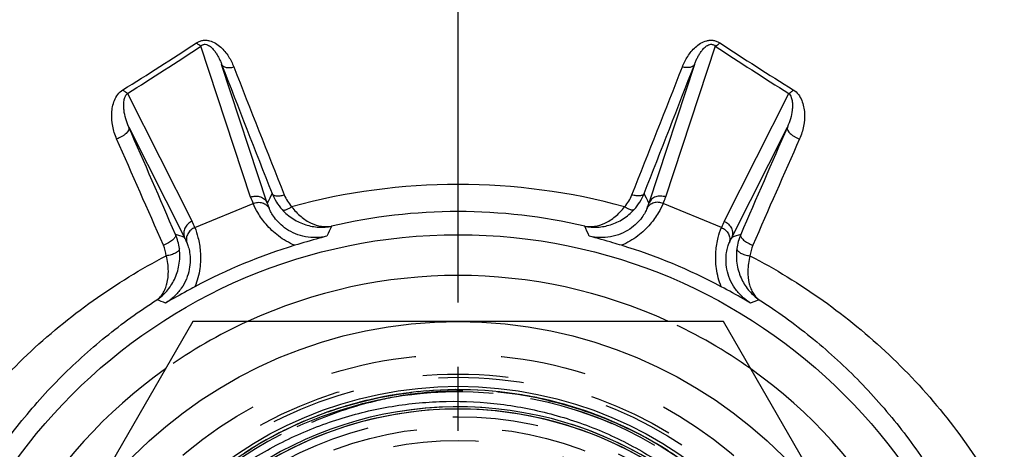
# Model space of a CAD drawing. Header units: millimetres. Extents: x 397 to 603, y 380 to 620.
# Tile 8 of 10: x 467 to 542, y 525 to 558. Entities that reach past the tile are written whole.
import ezdxf

# ---------------------------------------------------------------- set-up
doc = ezdxf.new("R2010")
doc.units = ezdxf.units.MM
doc.header["$LTSCALE"] = 65.185185
doc.linetypes.add('CENTER', pattern=[0.6, 0.375, -0.075, 0.075, -0.075])
doc.linetypes.add('HIDDEN', pattern=[0.2, 0.1, -0.1])
for name, color, linetype in [('ACHSEN_S', 7, 'CONTINUOUS'), ('FASEN', 7, 'CONTINUOUS'), ('FLAECHEN', 7, 'CONTINUOUS'), ('KONST.EL_MIT_GEO', 7, 'CONTINUOUS')]:
    doc.layers.add(name, color=color, linetype=linetype)

msp = doc.modelspace()

# ---------------------------------------------------------------- linework, layer by layer
at = {"layer": 'ACHSEN_S', "color": 2, "linetype": 'CENTER'}
msp.add_line((500, 380), (500, 620), dxfattribs=at)
at = {"layer": 'FASEN', "color": 7, "linetype": 'Continuous'}
msp.add_circle((500, 500), 41.605, dxfattribs=at)
for start, end in [(65.38443, 114.61557), (125.38435, 174.61552), (5.38448, 54.61565)]:
    msp.add_arc((500, 500), 38.5, start, end, dxfattribs=at)
at = {"layer": 'FASEN', "color": 8, "linetype": 'HIDDEN'}
for start, end in [(114.61557, 125.38435), (54.61565, 65.38443)]:
    msp.add_arc((500, 500), 38.5, start, end, dxfattribs=at)
at = {"layer": 'FLAECHEN', "color": 8, "linetype": 'HIDDEN'}
for radius in [29.805, 27.75, 26.95]:
    msp.add_circle((500, 500), radius, dxfattribs=at)
at = {"layer": 'KONST.EL_MIT_GEO', "color": 7, "linetype": 'Continuous'}
for p, q in [((484.194, 544.469), (480.41, 555.968)), ((519.59, 555.968), (515.806, 544.469)), ((485.464, 544.014), (481.99, 554.57)), ((518.01, 554.57), (514.536, 544.014)), ((474.818, 552.357), (479.732, 542.621)), ((520.268, 542.621), (525.182, 552.357)), ((474.915, 549.802), (479.155, 541.401)), ((520.845, 541.401), (525.085, 549.802)), ((479.944, 542.149), (484.378, 543.985)), ((520.056, 542.149), (515.622, 543.985)), ((479.793, 535), (459.585, 500)), ((520.207, 535), (479.793, 535)), ((540.415, 500), (520.207, 535))]:
    msp.add_line(p, q, dxfattribs=at)
at = {"layer": 'KONST.EL_MIT_GEO', "color": 8, "linetype": 'HIDDEN'}
for p, q in [((495.91, 529.527), (495.273, 529.432)), ((496.464, 529.599), (495.833, 529.516)), ((497.019, 529.66), (496.394, 529.59)), ((497.576, 529.71), (496.956, 529.653)), ((498.133, 529.75), (497.519, 529.706)), ((498.69, 529.78), (498.083, 529.747)), ((499.249, 529.8), (498.647, 529.778)), ((499.807, 529.808), (499.212, 529.799)), ((500.37, 529.807), (499.777, 529.808)), ((500.935, 529.794), (500.343, 529.807)), ((501.5, 529.771), (500.908, 529.795)), ((502.065, 529.737), (501.473, 529.773)), ((502.628, 529.693), (502.037, 529.739)), ((503.191, 529.638), (502.597, 529.696)), ((503.752, 529.572), (503.153, 529.642)), ((504.313, 529.495), (503.707, 529.578)), ((504.871, 529.408), (504.261, 529.503)), ((492.535, 528.859), (491.951, 528.702)), ((493.084, 528.996), (492.499, 528.85)), ((493.635, 529.122), (493.049, 528.987)), ((494.188, 529.237), (493.601, 529.114)), ((494.744, 529.342), (494.156, 529.231)), ((495.301, 529.436), (494.714, 529.336)), ((505.43, 529.31), (504.813, 529.418)), ((505.987, 529.202), (505.363, 529.323)), ((506.541, 529.083), (505.912, 529.217)), ((507.634, 528.815), (507.002, 528.975)), ((508.153, 528.672), (507.544, 528.839)), ((508.189, 528.662), (507.634, 528.815)), ((489.836, 528.023), (489.261, 527.808)), ((490.369, 528.21), (489.792, 528.007)), ((490.906, 528.388), (490.327, 528.196)), ((491.446, 528.555), (490.865, 528.375)), ((491.989, 528.712), (491.407, 528.543)), ((508.695, 528.513), (508.083, 528.692)), ((508.733, 528.501), (508.179, 528.665)), ((509.234, 528.343), (508.619, 528.536)), ((509.274, 528.33), (508.721, 528.505)), ((509.77, 528.162), (509.152, 528.369)), ((509.811, 528.148), (509.26, 528.334)), ((510.345, 527.957), (509.77, 528.162)), ((488.259, 527.399), (487.693, 527.15)), ((488.78, 527.617), (488.211, 527.379)), ((489.306, 527.825), (488.734, 527.598)), ((510.875, 527.755), (510.303, 527.972)), ((511.401, 527.543), (510.831, 527.772)), ((511.922, 527.321), (511.356, 527.561)), ((512.44, 527.089), (511.877, 527.341)), ((486.72, 526.687), (486.164, 526.403)), ((487.228, 526.934), (486.669, 526.662)), ((487.741, 527.172), (487.178, 526.911)), ((512.953, 526.848), (512.393, 527.111)), ((513.461, 526.596), (512.905, 526.871)), ((513.965, 526.335), (513.412, 526.621)), ((485.223, 525.889), (484.68, 525.571)), ((485.717, 526.164), (485.17, 525.858)), ((486.216, 526.431), (485.664, 526.135)), ((514.463, 526.065), (513.915, 526.362)), ((514.957, 525.785), (514.412, 526.093)), ((515.445, 525.496), (514.905, 525.815)), ((484.252, 525.31), (483.719, 524.97)), ((484.735, 525.604), (484.197, 525.275)), ((515.927, 525.198), (515.391, 525.528))]:
    msp.add_line(p, q, dxfattribs=at)
for points in [[(495.358, 529.445), (494.807, 529.353), (494.258, 529.251), (493.711, 529.138), (493.166, 529.015), (492.624, 528.882), (492.084, 528.739), (491.547, 528.585), (491.013, 528.422), (490.482, 528.248), (489.954, 528.065), (489.43, 527.872), (488.91, 527.669), (488.393, 527.456), (487.881, 527.234), (487.373, 527.002), (486.869, 526.761), (486.37, 526.51), (485.875, 526.25), (485.386, 525.981), (484.902, 525.703), (484.423, 525.415), (483.949, 525.119)], [(507.643, 528.813), (507.093, 528.953), (506.458, 529.101)], [(515.774, 525.294), (515.724, 525.324), (515.247, 525.615), (514.764, 525.896), (514.277, 526.168), (513.784, 526.431), (513.286, 526.684), (512.784, 526.929), (512.277, 527.163), (511.766, 527.389), (511.251, 527.604), (510.732, 527.81), (510.209, 528.006), (509.682, 528.193)], [(516.004, 525.149), (515.524, 525.448), (515.08, 525.713)]]:
    msp.add_lwpolyline(points, dxfattribs=at)
at = {"layer": 'KONST.EL_MIT_GEO', "color": 7, "linetype": 'Continuous'}
for radius in [35, 30.062]:
    msp.add_circle((500, 500), radius, dxfattribs=at)
at = {"layer": 'KONST.EL_MIT_GEO', "color": 8, "linetype": 'HIDDEN'}
for radius in [32.5, 31, 30.75, 26.95, 25.95]:
    msp.add_circle((500, 500), radius, dxfattribs=at)
at = {"layer": 'KONST.EL_MIT_GEO', "color": 7, "linetype": 'Continuous'}
for centre, radius, start, end in [((332.027, 781.742), 269.779, 301.87057, 303.28003), ((331.479, 780.476), 269.415, 302.14313, 303.55886), ((663.349, 772.467), 259.882, 236.41517, 237.88284), ((662.818, 773.674), 260.205, 236.69404, 238.15536), ((2222.665, 1229.043), 1866.779, 201.180252, 201.504396), ((2191.982, 1223.645), 1835.44, 201.385318, 201.711986), ((-1259.98, 1250.497), 1908.547, 338.29427, 338.608426), ((-1291.846, 1256.074), 1941.053, 338.501806, 338.813546), ((-1573.966, -345.849), 2236.091, 23.383534, 23.612116), ((2521.726, -323.136), 2179.127, 156.384896, 156.619454), ((-1538.72, -340.301), 2200.383, 23.605204, 23.83544), ((2487.463, -317.779), 2144.396, 156.161554, 156.397801), ((500, 497.054), 48.374, 74.80522, 105.19478), ((615.028, 477.842), 145.483, 152.62687, 152.94516), ((489.573, 546.223), 4.025, 201.72402, 222.15865), ((489.534, 545.744), 2.988, 201.6732, 222.21725), ((510.466, 545.744), 2.988, 317.78275, 338.3268), ((510.427, 546.223), 4.025, 317.84135, 338.27598), ((384.589, 477.645), 145.914, 27.05532, 27.37266), ((489.605, 546.249), 5.696, 198.20887, 203.41575), ((489.967, 545.409), 4.713, 197.21289, 202.3315), ((510.033, 545.409), 4.713, 337.6685, 342.78711), ((510.395, 546.249), 5.696, 336.58425, 341.79113), ((500, 500.896), 42.467, 76.87803, 103.12197), ((474.648, 540.053), 5.696, 21.58425, 26.79113), ((603.512, 489.846), 124.701, 155.14814, 155.53232), ((396.49, 489.847), 124.698, 24.46767, 24.85187), ((525.352, 540.053), 5.696, 153.20887, 158.41575), ((434.296, 402.886), 145.598, 72.05504, 72.3375), ((474.72, 540.015), 4.081, 7.45957, 23.15763), ((565.704, 402.886), 145.598, 107.6625, 107.94496), ((525.28, 540.015), 4.081, 156.84237, 172.54043), ((474.786, 539.594), 3.016, 7.81967, 23.64262), ((474.986, 539.204), 4.713, 22.6685, 27.78711), ((499.866, 500.324), 42.302, 106.91553, 118.08447), ((500.134, 500.324), 42.302, 61.91553, 73.08447), ((525.014, 539.204), 4.713, 152.21289, 157.3315), ((525.223, 539.592), 3.025, 156.38159, 172.15612), ((434.062, 419.83), 124.483, 69.46709, 69.79108), ((565.938, 419.83), 124.483, 110.20892, 110.53291), ((500, 500), 28.501, 18.32021, 290.56656), ((500, 500), 28.33, 59.45441, 318.5583), ((500, 500), 28.33, 330, 150)]:
    msp.add_arc(centre, radius, start, end, dxfattribs=at)
at = {"layer": 'KONST.EL_MIT_GEO', "color": 8, "linetype": 'HIDDEN'}
for radius, start, end in [(29.638, 300.63487, 212.99361), (29.638, 59.6104, 97.23768), (29.638, 101.87246, 194.41558), (28.501, 59.6104, 100.02632)]:
    msp.add_arc((500, 500), radius, start, end, dxfattribs=at)
at = {"layer": 'KONST.EL_MIT_GEO', "color": 7, "linetype": 'Continuous'}
for points, knots in [([(480.063, 556.207), (480.133, 556.253), (480.285, 556.333), (480.535, 556.405), (480.8, 556.42), (481.144, 556.367), (481.535, 556.196), (481.925, 555.899), (482.248, 555.554), (482.602, 555.059), (482.805, 554.652), (482.914, 554.374)], [0, 0, 0, 0, 0.065041, 0.132455, 0.201185, 0.269621, 0.401595, 0.52751, 0.6491, 0.76784, 1, 1, 1, 1]), ([(480.41, 555.968), (480.351, 555.989), (480.227, 556.06), (480.119, 556.152), (480.063, 556.207)], [0, 0, 0, 0, 0.444743, 1, 1, 1, 1]), ([(480.41, 555.968), (480.45, 556.007), (480.524, 556.06), (480.64, 556.096), (480.77, 556.104), (480.92, 556.063), (481.114, 555.952), (481.306, 555.778), (481.49, 555.549), (481.644, 555.312), (481.777, 555.069), (481.892, 554.822), (481.959, 554.654), (481.99, 554.57)], [0, 0, 0, 0, 0.069582, 0.109115, 0.150389, 0.228295, 0.298424, 0.426026, 0.545961, 0.662099, 0.776011, 0.888491, 1, 1, 1, 1]), ([(517.086, 554.374), (517.195, 554.652), (517.398, 555.059), (517.752, 555.554), (518.075, 555.899), (518.465, 556.196), (518.856, 556.367), (519.2, 556.42), (519.465, 556.405), (519.715, 556.333), (519.867, 556.253), (519.937, 556.207)], [0, 0, 0, 0, 0.23216, 0.3509, 0.47249, 0.598405, 0.730379, 0.798815, 0.867545, 0.934959, 1, 1, 1, 1]), ([(518.01, 554.57), (518.041, 554.654), (518.108, 554.822), (518.223, 555.069), (518.356, 555.312), (518.51, 555.549), (518.694, 555.778), (518.886, 555.952), (519.08, 556.063), (519.23, 556.104), (519.36, 556.096), (519.476, 556.06), (519.55, 556.007), (519.59, 555.968)], [0, 0, 0, 0, 0.111509, 0.223989, 0.337901, 0.454039, 0.573974, 0.701576, 0.771705, 0.849611, 0.890885, 0.930418, 1, 1, 1, 1]), ([(519.59, 555.968), (519.649, 555.989), (519.773, 556.06), (519.881, 556.152), (519.937, 556.207)], [0, 0, 0, 0, 0.444743, 1, 1, 1, 1]), ([(481.99, 554.57), (482.004, 554.542), (482.04, 554.488), (482.118, 554.424), (482.216, 554.374), (482.379, 554.327), (482.618, 554.315), (482.813, 554.348), (482.914, 554.374)], [0, 0, 0, 0, 0.091517, 0.189464, 0.297389, 0.417032, 0.690515, 1, 1, 1, 1]), ([(518.01, 554.57), (517.996, 554.542), (517.96, 554.488), (517.882, 554.424), (517.784, 554.374), (517.621, 554.327), (517.382, 554.315), (517.187, 554.348), (517.086, 554.374)], [0, 0, 0, 0, 0.091517, 0.189464, 0.29739, 0.417032, 0.690515, 1, 1, 1, 1]), ([(473.992, 548.899), (473.855, 549.208), (473.653, 549.853), (473.586, 550.695), (473.668, 551.355), (473.812, 551.839), (474.061, 552.293), (474.32, 552.54), (474.471, 552.634)], [0, 0, 0, 0, 0.250662, 0.49647, 0.618981, 0.742251, 0.86813, 1, 1, 1, 1]), ([(474.818, 552.357), (474.758, 552.383), (474.634, 552.468), (474.527, 552.572), (474.471, 552.634)], [0, 0, 0, 0, 0.43804, 1, 1, 1, 1]), ([(474.915, 549.802), (474.822, 550.006), (474.668, 550.425), (474.554, 550.969), (474.523, 551.406), (474.538, 551.735), (474.608, 552.067), (474.727, 552.278), (474.818, 552.357)], [0, 0, 0, 0, 0.25207, 0.498219, 0.620087, 0.741986, 0.865924, 1, 1, 1, 1]), ([(525.182, 552.357), (525.273, 552.278), (525.392, 552.067), (525.462, 551.735), (525.477, 551.406), (525.446, 550.969), (525.332, 550.425), (525.178, 550.006), (525.085, 549.802)], [0, 0, 0, 0, 0.134076, 0.258014, 0.379913, 0.501781, 0.74793, 1, 1, 1, 1]), ([(525.182, 552.357), (525.242, 552.383), (525.366, 552.468), (525.473, 552.572), (525.529, 552.634)], [0, 0, 0, 0, 0.43804, 1, 1, 1, 1]), ([(525.529, 552.634), (525.68, 552.54), (525.939, 552.293), (526.188, 551.839), (526.332, 551.355), (526.414, 550.695), (526.347, 549.853), (526.145, 549.208), (526.008, 548.899)], [0, 0, 0, 0, 0.13187, 0.257749, 0.381019, 0.50353, 0.749338, 1, 1, 1, 1]), ([(474.915, 549.801), (474.973, 549.634), (474.792, 549.374), (474.56, 549.182), (474.386, 549.068), (474.196, 548.972), (474.061, 548.921), (473.992, 548.899)], [0, 0, 0, 0, 0.389286, 0.530759, 0.683213, 0.841503, 1, 1, 1, 1]), ([(525.085, 549.801), (525.027, 549.634), (525.208, 549.374), (525.44, 549.182), (525.614, 549.068), (525.804, 548.972), (525.939, 548.921), (526.008, 548.899)], [0, 0, 0, 0, 0.389286, 0.53076, 0.683213, 0.841503, 1, 1, 1, 1]), ([(484.194, 544.469), (484.314, 544.517), (484.569, 544.57), (484.889, 544.521), (485.115, 544.415), (485.309, 544.272), (485.418, 544.122), (485.464, 544.014)], [0, 0, 0, 0, 0.260227, 0.515078, 0.639714, 0.762011, 1, 1, 1, 1]), ([(485.834, 544.733), (485.846, 544.71), (485.88, 544.665), (485.956, 544.615), (486.053, 544.581), (486.217, 544.554), (486.459, 544.565), (486.655, 544.609), (486.757, 544.64)], [0, 0, 0, 0, 0.07942, 0.168418, 0.271638, 0.390781, 0.673482, 1, 1, 1, 1]), ([(514.166, 544.733), (514.154, 544.71), (514.12, 544.665), (514.044, 544.615), (513.947, 544.581), (513.783, 544.554), (513.541, 544.565), (513.345, 544.609), (513.243, 544.64)], [0, 0, 0, 0, 0.07942, 0.168418, 0.271638, 0.390781, 0.673482, 1, 1, 1, 1]), ([(515.806, 544.469), (515.686, 544.517), (515.431, 544.57), (515.111, 544.521), (514.885, 544.415), (514.691, 544.272), (514.582, 544.122), (514.536, 544.014)], [0, 0, 0, 0, 0.260227, 0.515078, 0.639714, 0.762011, 1, 1, 1, 1]), ([(484.378, 543.985), (484.49, 544.032), (484.728, 544.088), (485.087, 544.05), (485.401, 543.891), (485.553, 543.715), (485.607, 543.618)], [0, 0, 0, 0, 0.260551, 0.51523, 0.761186, 1, 1, 1, 1]), ([(487.558, 540.796), (487.116, 540.976), (486.317, 541.441), (485.389, 542.325), (484.769, 543.189), (484.482, 543.744), (484.378, 543.985)], [0, 0, 0, 0, 0.310878, 0.594209, 0.828839, 1, 1, 1, 1]), ([(515.622, 543.985), (515.518, 543.744), (515.231, 543.189), (514.611, 542.325), (513.683, 541.441), (512.884, 540.976), (512.442, 540.796)], [0, 0, 0, 0, 0.171161, 0.405791, 0.689122, 1, 1, 1, 1]), ([(515.622, 543.985), (515.51, 544.032), (515.272, 544.088), (514.913, 544.05), (514.599, 543.891), (514.447, 543.715), (514.393, 543.618)], [0, 0, 0, 0, 0.260551, 0.51523, 0.761186, 1, 1, 1, 1]), ([(490.01, 541.494), (489.744, 541.43), (489.198, 541.356), (488.379, 541.417), (487.605, 541.642), (486.931, 542.001), (486.4, 542.436), (486.019, 542.876), (485.769, 543.268), (485.651, 543.511), (485.607, 543.618)], [0, 0, 0, 0, 0.154624, 0.309015, 0.461501, 0.607031, 0.737714, 0.847489, 0.934674, 1, 1, 1, 1]), ([(486.589, 543.521), (486.62, 543.495), (486.692, 543.476), (486.79, 543.483), (486.921, 543.514), (487.104, 543.595), (487.247, 543.684), (487.321, 543.736)], [0, 0, 0, 0, 0.153438, 0.253264, 0.371081, 0.658032, 1, 1, 1, 1]), ([(486.589, 543.521), (486.838, 543.247), (487.398, 542.775), (488.366, 542.324), (489.372, 542.141), (490.04, 542.189), (490.359, 542.254)], [0, 0, 0, 0, 0.267784, 0.521779, 0.764427, 1, 1, 1, 1]), ([(487.321, 543.736), (487.53, 543.458), (487.981, 542.974), (488.768, 542.461), (489.574, 542.205), (490.111, 542.209), (490.359, 542.254)], [0, 0, 0, 0, 0.293865, 0.554646, 0.786635, 1, 1, 1, 1]), ([(509.641, 542.254), (509.889, 542.209), (510.426, 542.205), (511.232, 542.461), (512.019, 542.974), (512.47, 543.458), (512.679, 543.736)], [0, 0, 0, 0, 0.213365, 0.445354, 0.706135, 1, 1, 1, 1]), ([(509.641, 542.254), (509.96, 542.189), (510.628, 542.141), (511.634, 542.324), (512.602, 542.775), (513.162, 543.247), (513.411, 543.521)], [0, 0, 0, 0, 0.235573, 0.478221, 0.732216, 1, 1, 1, 1]), ([(514.393, 543.618), (514.349, 543.511), (514.231, 543.268), (513.981, 542.876), (513.6, 542.436), (513.069, 542.001), (512.395, 541.642), (511.621, 541.417), (510.802, 541.356), (510.256, 541.43), (509.99, 541.494)], [0, 0, 0, 0, 0.065326, 0.152511, 0.262286, 0.392969, 0.538499, 0.690985, 0.845376, 1, 1, 1, 1]), ([(513.411, 543.521), (513.38, 543.495), (513.308, 543.476), (513.21, 543.483), (513.079, 543.514), (512.896, 543.595), (512.753, 543.684), (512.679, 543.736)], [0, 0, 0, 0, 0.153438, 0.253264, 0.371081, 0.658032, 1, 1, 1, 1]), ([(479.732, 542.621), (479.614, 542.57), (479.396, 542.427), (479.204, 542.166), (479.119, 541.931), (479.083, 541.693), (479.112, 541.51), (479.155, 541.401)], [0, 0, 0, 0, 0.260227, 0.515078, 0.639714, 0.762011, 1, 1, 1, 1]), ([(520.268, 542.621), (520.386, 542.57), (520.604, 542.427), (520.796, 542.166), (520.881, 541.931), (520.917, 541.693), (520.888, 541.51), (520.845, 541.401)], [0, 0, 0, 0, 0.260227, 0.515078, 0.639714, 0.762011, 1, 1, 1, 1]), ([(478.472, 541.62), (478.481, 541.592), (478.483, 541.522), (478.441, 541.416), (478.362, 541.305), (478.247, 541.191), (478.102, 541.079), (477.873, 540.936), (477.682, 540.851), (477.549, 540.804)], [0, 0, 0, 0, 0.069237, 0.153215, 0.257174, 0.381217, 0.522531, 0.676594, 1, 1, 1, 1]), ([(479.944, 542.149), (479.832, 542.103), (479.624, 541.974), (479.397, 541.693), (479.287, 541.359), (479.304, 541.127), (479.335, 541.02)], [0, 0, 0, 0, 0.260551, 0.51523, 0.761186, 1, 1, 1, 1]), ([(479.944, 542.149), (480.041, 541.905), (480.23, 541.309), (480.403, 540.26), (480.372, 538.979), (480.136, 538.085), (479.951, 537.645)], [0, 0, 0, 0, 0.171161, 0.405791, 0.689122, 1, 1, 1, 1]), ([(490.01, 541.494), (489.815, 541.443), (488.994, 541.224), (488.178, 540.984), (487.558, 540.796)], [0, 0, 0, 0, 0.237063, 1, 1, 1, 1]), ([(512.442, 540.796), (512.228, 540.861), (511.414, 541.105), (510.595, 541.337), (509.99, 541.494)], [0, 0, 0, 0, 0.264044, 1, 1, 1, 1]), ([(520.049, 537.645), (519.864, 538.085), (519.628, 538.979), (519.597, 540.26), (519.77, 541.309), (519.959, 541.905), (520.056, 542.149)], [0, 0, 0, 0, 0.310878, 0.594209, 0.828839, 1, 1, 1, 1]), ([(520.056, 542.149), (520.168, 542.103), (520.376, 541.974), (520.603, 541.693), (520.713, 541.359), (520.696, 541.127), (520.665, 541.02)], [0, 0, 0, 0, 0.260551, 0.51523, 0.761186, 1, 1, 1, 1]), ([(521.528, 541.62), (521.519, 541.592), (521.517, 541.522), (521.559, 541.416), (521.638, 541.305), (521.753, 541.191), (521.898, 541.079), (522.127, 540.936), (522.318, 540.851), (522.451, 540.804)], [0, 0, 0, 0, 0.069237, 0.153215, 0.257174, 0.381217, 0.522531, 0.676594, 1, 1, 1, 1]), ([(479.335, 541.02), (479.379, 540.914), (479.468, 540.658), (479.568, 540.204), (479.61, 539.624), (479.542, 538.94), (479.32, 538.21), (478.932, 537.504), (478.395, 536.881), (477.956, 536.547), (477.723, 536.405)], [0, 0, 0, 0, 0.065326, 0.152511, 0.262286, 0.392969, 0.538499, 0.690985, 0.845376, 1, 1, 1, 1]), ([(522.277, 536.405), (522.044, 536.547), (521.605, 536.881), (521.068, 537.504), (520.68, 538.21), (520.458, 538.94), (520.39, 539.624), (520.432, 540.204), (520.532, 540.658), (520.621, 540.914), (520.665, 541.02)], [0, 0, 0, 0, 0.154624, 0.309015, 0.461501, 0.607031, 0.737714, 0.847489, 0.934674, 1, 1, 1, 1]), ([(459.091, 522.257), (460.187, 524.142), (462.65, 527.75), (467.07, 532.57), (472.12, 536.722), (475.842, 538.999), (477.774, 540.005)], [0, 0, 0, 0, 0.250691, 0.500195, 0.749587, 1, 1, 1, 1]), ([(477.063, 536.65), (477.34, 536.837), (477.858, 537.297), (478.448, 538.198), (478.804, 539.31), (478.821, 540.127), (478.766, 540.545)], [0, 0, 0, 0, 0.224419, 0.460154, 0.716158, 1, 1, 1, 1]), ([(477.063, 536.65), (477.153, 536.715), (477.324, 536.868), (477.538, 537.151), (477.71, 537.491), (477.89, 538.049), (477.97, 538.908), (477.868, 539.622), (477.774, 540.005)], [0, 0, 0, 0, 0.092022, 0.188683, 0.292835, 0.407009, 0.67335, 1, 1, 1, 1]), ([(478.766, 540.545), (478.767, 540.516), (478.753, 540.452), (478.693, 540.364), (478.599, 540.281), (478.475, 540.203), (478.325, 540.134), (478.091, 540.055), (477.903, 540.019), (477.774, 540.005)], [0, 0, 0, 0, 0.072795, 0.15851, 0.262081, 0.38421, 0.523014, 0.675026, 1, 1, 1, 1]), ([(521.234, 540.545), (521.179, 540.127), (521.196, 539.31), (521.552, 538.198), (522.142, 537.297), (522.66, 536.837), (522.937, 536.65)], [0, 0, 0, 0, 0.283842, 0.539846, 0.775581, 1, 1, 1, 1]), ([(521.234, 540.545), (521.233, 540.516), (521.247, 540.452), (521.307, 540.364), (521.401, 540.281), (521.525, 540.203), (521.675, 540.134), (521.909, 540.055), (522.097, 540.019), (522.226, 540.005)], [0, 0, 0, 0, 0.072795, 0.15851, 0.262081, 0.38421, 0.523014, 0.675026, 1, 1, 1, 1]), ([(522.226, 540.005), (522.132, 539.622), (522.03, 538.908), (522.11, 538.049), (522.29, 537.491), (522.462, 537.151), (522.676, 536.868), (522.847, 536.715), (522.937, 536.65)], [0, 0, 0, 0, 0.32665, 0.592991, 0.707165, 0.811317, 0.907978, 1, 1, 1, 1]), ([(522.226, 540.005), (524.158, 538.999), (527.88, 536.722), (532.93, 532.57), (537.35, 527.75), (539.813, 524.142), (540.909, 522.257)], [0, 0, 0, 0, 0.250413, 0.499805, 0.749309, 1, 1, 1, 1]), ([(479.951, 537.645), (479.753, 537.539), (479.005, 537.136), (478.263, 536.721), (477.723, 536.405)], [0, 0, 0, 0, 0.264051, 1, 1, 1, 1]), ([(522.277, 536.405), (522.103, 536.507), (521.367, 536.932), (520.621, 537.34), (520.049, 537.645)], [0, 0, 0, 0, 0.237063, 1, 1, 1, 1]), ([(463.628, 523.033), (464.479, 524.402), (466.33, 527.042), (469.525, 530.663), (473.099, 533.903), (475.709, 535.785), (477.063, 536.65)], [0, 0, 0, 0, 0.25083, 0.500546, 0.749967, 1, 1, 1, 1]), ([(522.937, 536.65), (524.291, 535.785), (526.901, 533.903), (530.475, 530.663), (533.67, 527.042), (535.521, 524.402), (536.372, 523.033)], [0, 0, 0, 0, 0.250033, 0.499454, 0.74917, 1, 1, 1, 1]), ([(474.651, 514.635), (475.356, 515.824), (476.936, 518.105), (479.765, 521.154), (482.998, 523.772), (486.57, 525.904), (490.409, 527.507), (494.437, 528.546), (498.572, 529), (502.73, 528.859), (506.824, 528.123), (510.771, 526.808), (514.489, 524.94), (517.898, 522.557), (520.929, 519.707), (523.517, 516.449), (525.606, 512.852), (526.637, 510.275), (527.056, 508.959)], [0, 0, 0, 0, 0.062501, 0.125002, 0.187503, 0.250004, 0.312505, 0.375005, 0.437506, 0.500006, 0.562506, 0.625005, 0.687505, 0.750004, 0.812503, 0.875002, 0.937501, 1, 1, 1, 1])]:
    msp.add_open_spline(points, degree=3, knots=knots, dxfattribs=at)
at = {"layer": 'KONST.EL_MIT_GEO', "color": 8, "linetype": 'HIDDEN'}
for points, knots in [([(493.902, 529.004), (494.825, 529.221), (496.696, 529.556), (500.479, 529.844), (505.236, 529.5), (510.749, 527.993), (514.167, 526.296), (515.774, 525.294)], [0, 0, 0, 0, 0.125104, 0.250214, 0.500137, 0.750068, 1, 1, 1, 1]), ([(478.427, 519.675), (479.43, 520.829), (481.621, 522.984), (485.368, 525.66), (489.486, 527.721), (492.414, 528.654), (493.902, 529.004)], [0, 0, 0, 0, 0.249997, 0.499996, 0.749997, 1, 1, 1, 1]), ([(515.774, 525.294), (517.381, 524.292), (520.408, 521.969), (524.187, 517.682), (526.589, 513.562), (527.995, 510.037), (528.518, 508.21), (528.729, 507.286)], [0, 0, 0, 0, 0.249933, 0.499863, 0.749786, 0.874896, 1, 1, 1, 1])]:
    msp.add_open_spline(points, degree=3, knots=knots, dxfattribs=at)

doc.saveas('drawing.dxf')
